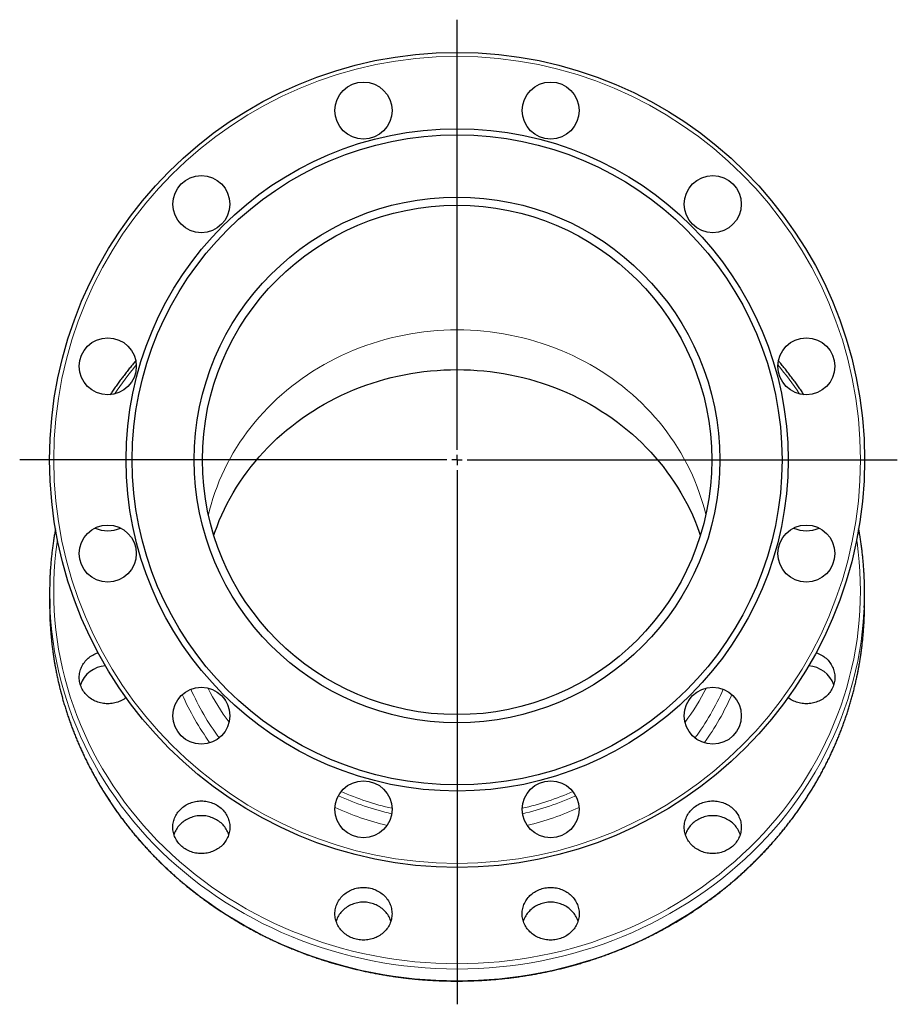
# Model space of a CAD drawing. Header units: millimetres. Extents: x 177 to 1250, y 83 to 1115.
# Tile 5 of 5: x 819 to 1250, y 632 to 1115. Entities that reach past the tile are written whole.
import ezdxf

# ---------------------------------------------------------------- set-up
doc = ezdxf.new("R2010")
doc.units = ezdxf.units.MM
doc.layers.add('FORMAT', color=7, linetype='Continuous')

# ---------------------------------------------------------------- blocks, each defined once
blk = doc.blocks.new('SW_CENTERMARKSYMBOL_0')
at = {"layer": 'FORMAT', "color": 0}
for p, q in [((0, 5), (0, 216.03)), ((-5, 0), (-214.68, 0)), ((0, 0), (-2.5, 0)), ((0, 0), (0, 2.5)), ((0, 0), (0, -2.5)), ((0, 0), (2.5, 0)), ((5, 0), (216.09, 0)), ((0, -5), (0, -267.14))]:
    blk.add_line(p, q, dxfattribs=at)

msp = doc.modelspace()

# ---------------------------------------------------------------- linework, layer by layer
at = {"color": 7, "linetype": 'Continuous', "lineweight": 25}
for p, q in [((834.11, 833.88), (834.11, 828.14)), ((1234.11, 828.14), (1234.11, 833.88))]:
    msp.add_line(p, q, dxfattribs=at)
at = {"color": 8, "linetype": 'Continuous', "lineweight": 18, "flags": 128}
for points in [[(912.03, 872.08), (912.56, 874.21), (913.36, 877.14), (914.25, 880.05), (915.22, 882.94), (916.28, 885.8), (917.41, 888.64), (918.62, 891.45), (919.91, 894.23), (921.28, 896.97), (922.73, 899.68), (924.25, 902.36), (925.85, 905), (927.53, 907.6), (929.27, 910.15), (931.09, 912.67), (932.98, 915.14), (934.94, 917.56), (936.96, 919.93), (939.05, 922.26), (941.21, 924.53), (943.43, 926.75), (945.72, 928.92), (948.06, 931.03), (950.46, 933.08), (952.92, 935.07), (955.44, 937), (958.01, 938.88), (960.63, 940.68), (963.3, 942.43), (966.03, 944.11), (968.79, 945.72), (971.61, 947.27), (974.46, 948.75), (977.36, 950.15), (980.29, 951.49), (983.26, 952.76), (986.27, 953.95), (989.31, 955.07), (992.38, 956.12), (995.48, 957.09), (998.6, 957.98), (1001.75, 958.81), (1004.92, 959.55), (1008.12, 960.22), (1011.33, 960.81), (1014.55, 961.32), (1017.79, 961.75), (1021.04, 962.11), (1024.3, 962.38), (1027.56, 962.58), (1030.83, 962.7), (1034.11, 962.74), (1037.38, 962.7), (1040.65, 962.58), (1043.91, 962.38), (1047.17, 962.11), (1050.42, 961.75), (1053.66, 961.32), (1056.89, 960.81), (1060.09, 960.22), (1063.29, 959.55), (1066.46, 958.81), (1069.61, 957.98), (1072.73, 957.09), (1075.83, 956.12), (1078.9, 955.07), (1081.94, 953.95), (1084.95, 952.76), (1087.92, 951.49), (1090.85, 950.15), (1093.75, 948.75), (1096.61, 947.27), (1099.42, 945.72), (1102.19, 944.11), (1104.91, 942.43), (1107.58, 940.68), (1110.2, 938.88), (1112.77, 937), (1115.29, 935.07), (1117.75, 933.08), (1120.15, 931.03), (1122.49, 928.92), (1124.78, 926.75), (1127, 924.53), (1129.16, 922.26), (1131.25, 919.93), (1133.27, 917.56), (1135.23, 915.14), (1137.12, 912.67), (1138.94, 910.15), (1140.69, 907.6), (1142.36, 905), (1143.96, 902.36), (1145.48, 899.68), (1146.93, 896.97), (1148.3, 894.23), (1149.59, 891.45), (1150.8, 888.64), (1151.94, 885.8), (1152.99, 882.94), (1153.96, 880.05), (1154.85, 877.14), (1155.65, 874.21), (1156.18, 872.08)], [(837.98, 859.76), (837.8, 858.53), (837.19, 853.77), (836.72, 849), (836.38, 844.22), (836.17, 839.44), (836.11, 834.65), (836.17, 829.86), (836.38, 825.08), (836.72, 820.3), (837.19, 815.53), (837.8, 810.77), (838.54, 806.03), (839.42, 801.31), (840.43, 796.62), (841.58, 791.95), (842.85, 787.3), (844.26, 782.7), (845.8, 778.12), (847.46, 773.59), (849.26, 769.09), (851.18, 764.65), (853.22, 760.25), (855.39, 755.9), (857.69, 751.6), (860.1, 747.36), (862.63, 743.19), (865.28, 739.07), (868.05, 735.02), (870.93, 731.04), (873.92, 727.13), (877.02, 723.29), (880.23, 719.53), (883.55, 715.85), (886.96, 712.25), (890.48, 708.73), (894.1, 705.3), (897.81, 701.96), (901.62, 698.71), (905.51, 695.55), (909.5, 692.49), (913.57, 689.52), (917.72, 686.66), (921.96, 683.89), (926.27, 681.23), (930.65, 678.68), (935.11, 676.23), (939.63, 673.89), (944.22, 671.66), (948.86, 669.54), (953.57, 667.54), (958.33, 665.65), (963.15, 663.87), (968.01, 662.21), (972.92, 660.68), (977.87, 659.26), (982.86, 657.96), (987.88, 656.78), (992.94, 655.72), (998.02, 654.79), (1003.13, 653.97), (1008.26, 653.29), (1013.41, 652.72), (1018.57, 652.29), (1023.74, 651.97), (1028.92, 651.78), (1034.11, 651.72), (1039.29, 651.78), (1044.47, 651.97), (1049.64, 652.29), (1054.8, 652.72), (1059.95, 653.29), (1065.08, 653.97), (1070.19, 654.79), (1075.27, 655.72), (1080.33, 656.78), (1085.35, 657.96), (1090.34, 659.26), (1095.29, 660.68), (1100.2, 662.21), (1105.06, 663.87), (1109.88, 665.65), (1114.64, 667.54), (1119.35, 669.54), (1124, 671.66), (1128.58, 673.89), (1133.11, 676.23), (1137.56, 678.68), (1141.94, 681.23), (1146.25, 683.89), (1150.49, 686.66), (1154.64, 689.52), (1158.71, 692.49), (1162.7, 695.55), (1166.59, 698.71), (1170.4, 701.96), (1174.11, 705.3), (1177.73, 708.73), (1181.25, 712.25), (1184.67, 715.85), (1187.98, 719.53), (1191.19, 723.29), (1194.29, 727.13), (1197.28, 731.04), (1200.16, 735.02), (1202.93, 739.07), (1205.58, 743.19), (1208.11, 747.36), (1210.52, 751.6), (1212.82, 755.9), (1214.99, 760.25), (1217.03, 764.65), (1218.95, 769.09), (1220.75, 773.59), (1222.41, 778.12), (1223.95, 782.7), (1225.36, 787.3), (1226.63, 791.95), (1227.78, 796.62), (1228.79, 801.31), (1229.67, 806.03), (1230.41, 810.77), (1231.02, 815.53), (1231.5, 820.3), (1231.83, 825.08), (1232.04, 829.86), (1232.11, 834.65), (1232.04, 839.44), (1231.83, 844.22), (1231.5, 849), (1231.02, 853.77), (1230.41, 858.53), (1230.23, 859.76)], [(1233.95, 826.53), (1233.83, 824.21), (1233.49, 819.39), (1233.01, 814.57), (1232.39, 809.77), (1231.64, 804.98), (1230.76, 800.21), (1229.74, 795.47), (1228.58, 790.75), (1227.29, 786.06), (1225.87, 781.41), (1224.32, 776.79), (1222.63, 772.21), (1220.82, 767.67), (1218.88, 763.17), (1216.81, 758.73), (1214.62, 754.34), (1212.31, 750), (1209.87, 745.72), (1207.31, 741.5), (1204.63, 737.34), (1201.84, 733.25), (1198.93, 729.23), (1195.91, 725.28), (1192.78, 721.4), (1189.53, 717.6), (1186.19, 713.88), (1182.73, 710.25), (1179.18, 706.69), (1175.53, 703.23), (1171.78, 699.85), (1167.93, 696.57), (1164, 693.38), (1159.97, 690.29), (1155.86, 687.29), (1151.66, 684.4), (1147.39, 681.61), (1143.03, 678.92), (1138.61, 676.34), (1134.11, 673.86), (1129.54, 671.5), (1124.9, 669.25), (1120.21, 667.11), (1115.45, 665.08), (1110.64, 663.17), (1105.78, 661.38), (1100.87, 659.71), (1095.91, 658.15), (1090.91, 656.72), (1085.87, 655.41), (1080.79, 654.21), (1075.69, 653.15), (1070.55, 652.2), (1065.39, 651.38), (1060.21, 650.69), (1055.01, 650.12), (1049.8, 649.68), (1044.57, 649.36), (1039.34, 649.17), (1034.11, 649.11), (1028.87, 649.17), (1023.64, 649.36), (1018.41, 649.68), (1013.2, 650.12), (1008, 650.69), (1002.82, 651.38), (997.66, 652.2), (992.52, 653.15), (987.42, 654.21), (982.34, 655.41), (977.3, 656.72), (972.3, 658.15), (967.34, 659.71), (962.43, 661.38), (957.57, 663.17), (952.76, 665.08), (948, 667.11), (943.31, 669.25), (938.67, 671.5), (934.11, 673.86), (929.61, 676.34), (925.18, 678.92), (920.82, 681.61), (916.55, 684.4), (912.35, 687.29), (908.24, 690.29), (904.22, 693.38), (900.28, 696.57), (896.43, 699.85), (892.68, 703.23), (889.03, 706.69), (885.48, 710.25), (882.02, 713.88), (878.68, 717.6), (875.43, 721.4), (872.3, 725.28), (869.28, 729.23), (866.37, 733.25), (863.58, 737.34), (860.9, 741.5), (858.34, 745.72), (855.9, 750), (853.59, 754.34), (851.4, 758.73), (849.33, 763.17), (847.39, 767.67), (845.58, 772.21), (843.89, 776.79), (842.34, 781.41), (840.92, 786.06), (839.63, 790.75), (838.48, 795.47), (837.45, 800.21), (836.57, 804.98), (835.82, 809.77), (835.2, 814.57), (834.72, 819.39), (834.38, 824.21), (834.29, 826.05)], [(834.27, 820.55), (834.38, 818.47), (834.72, 813.65), (835.2, 808.83), (835.82, 804.03), (836.57, 799.24), (837.45, 794.47), (838.48, 789.73), (839.63, 785.01), (840.92, 780.32), (842.34, 775.67), (843.89, 771.05), (845.58, 766.47), (847.39, 761.93), (849.33, 757.43), (851.4, 752.99), (853.59, 748.6), (855.9, 744.26), (858.34, 739.98), (860.9, 735.76), (863.58, 731.6), (866.37, 727.51), (869.28, 723.49), (872.3, 719.54), (875.43, 715.66), (878.68, 711.86), (882.02, 708.14), (885.48, 704.51), (889.03, 700.95), (892.68, 697.49), (896.43, 694.11), (900.28, 690.83), (904.22, 687.64), (908.24, 684.55), (912.35, 681.55), (916.55, 678.66), (920.82, 675.87), (925.18, 673.18), (929.61, 670.6), (934.11, 668.12), (938.67, 665.76), (943.31, 663.51), (948, 661.37), (952.76, 659.34), (957.57, 657.43), (962.43, 655.64), (967.34, 653.97), (972.3, 652.41), (977.3, 650.98), (982.34, 649.66), (987.42, 648.47), (992.52, 647.41), (997.66, 646.46), (1002.82, 645.64), (1008, 644.95), (1013.2, 644.38), (1018.41, 643.94), (1023.64, 643.62), (1028.87, 643.43), (1034.11, 643.37)], [(1034.11, 643.37), (1039.34, 643.43), (1044.57, 643.62), (1049.8, 643.94), (1055.01, 644.38), (1060.21, 644.95), (1065.39, 645.64), (1070.55, 646.46), (1075.69, 647.41), (1080.79, 648.47), (1085.87, 649.66), (1090.91, 650.98), (1095.91, 652.41), (1100.87, 653.97), (1105.78, 655.64), (1110.64, 657.43), (1115.45, 659.34), (1120.21, 661.37), (1124.9, 663.51), (1129.54, 665.76), (1134.11, 668.12), (1138.61, 670.6), (1143.03, 673.18), (1147.39, 675.87), (1151.66, 678.66), (1155.86, 681.55), (1159.97, 684.55), (1164, 687.64), (1167.93, 690.83), (1171.78, 694.11), (1175.53, 697.49), (1179.18, 700.95), (1182.73, 704.51), (1186.19, 708.14), (1189.53, 711.86), (1192.78, 715.66), (1195.91, 719.54), (1198.93, 723.49), (1201.84, 727.51), (1204.63, 731.6), (1207.31, 735.76), (1209.87, 739.98), (1212.31, 744.26), (1214.62, 748.6), (1216.81, 752.99), (1218.88, 757.43), (1220.82, 761.93), (1222.63, 766.47), (1224.32, 771.05), (1225.87, 775.67), (1227.29, 780.32), (1228.58, 785.01), (1229.74, 789.73), (1230.76, 794.47), (1231.64, 799.24), (1232.39, 804.03), (1233.01, 808.83), (1233.49, 813.65), (1233.83, 818.47), (1233.95, 820.81)], [(919.53, 782.17), (920.7, 780.37), (920.99, 779.94)], [(1147.22, 779.94), (1147.51, 780.37), (1148.68, 782.17)]]:
    msp.add_lwpolyline(points, dxfattribs=at)
at = {"color": 7, "linetype": 'Continuous', "lineweight": 25, "flags": 128}
for points in [[(914.71, 861.94), (915.22, 863.45), (916.28, 866.31), (917.41, 869.15), (918.62, 871.96), (919.91, 874.73), (921.28, 877.48), (922.73, 880.19), (924.25, 882.87), (925.85, 885.5), (927.53, 888.1), (929.27, 890.66), (931.09, 893.17), (932.98, 895.64), (934.94, 898.06), (936.96, 900.44), (939.05, 902.76), (941.21, 905.04), (943.43, 907.26), (945.72, 909.42), (948.06, 911.53), (950.46, 913.58), (952.92, 915.58), (955.44, 917.51), (958.01, 919.38), (960.63, 921.19), (963.3, 922.94), (966.03, 924.62), (968.79, 926.23), (971.61, 927.77), (974.46, 929.25), (977.36, 930.66), (980.29, 932), (983.26, 933.26), (986.27, 934.46), (989.31, 935.58), (992.38, 936.62), (995.48, 937.59), (998.6, 938.49), (1001.75, 939.31), (1004.92, 940.06), (1008.12, 940.72), (1011.33, 941.31), (1014.55, 941.83), (1017.79, 942.26), (1021.04, 942.61), (1024.3, 942.89), (1027.56, 943.09), (1030.83, 943.21), (1034.11, 943.25), (1037.38, 943.21), (1040.65, 943.09), (1043.91, 942.89), (1047.17, 942.61), (1050.42, 942.26), (1053.66, 941.83), (1056.89, 941.31), (1060.09, 940.72), (1063.29, 940.06), (1066.46, 939.31), (1069.61, 938.49), (1072.73, 937.59), (1075.83, 936.62), (1078.9, 935.58), (1081.94, 934.46), (1084.95, 933.26), (1087.92, 932), (1090.85, 930.66), (1093.75, 929.25), (1096.61, 927.77), (1099.42, 926.23), (1102.19, 924.62), (1104.91, 922.94), (1107.58, 921.19), (1110.2, 919.38), (1112.77, 917.51), (1115.29, 915.58), (1117.75, 913.58), (1120.15, 911.53), (1122.49, 909.42), (1124.78, 907.26), (1127, 905.04), (1129.16, 902.76), (1131.25, 900.44), (1133.27, 898.06), (1135.23, 895.64), (1137.12, 893.17), (1138.94, 890.66), (1140.69, 888.1), (1142.36, 885.5), (1143.96, 882.87), (1145.48, 880.19), (1146.93, 877.48), (1148.3, 874.73), (1149.59, 871.96), (1150.8, 869.15), (1151.94, 866.31), (1152.99, 863.45), (1153.5, 861.94)], [(834.11, 828.14), (834.17, 823.31), (834.27, 820.55)], [(1233.95, 820.81), (1234.04, 823.31), (1234.11, 828.14)], [(871.65, 782.29), (871.22, 781.98), (870.65, 781.59), (870.06, 781.23), (869.45, 780.9), (868.82, 780.59), (868.17, 780.32), (867.52, 780.08), (866.84, 779.87), (866.16, 779.69), (865.47, 779.54), (864.77, 779.42), (864.07, 779.34), (863.36, 779.29), (862.65, 779.27), (861.94, 779.29), (861.24, 779.34), (860.53, 779.42), (859.84, 779.54), (859.14, 779.69), (858.46, 779.87), (857.79, 780.08), (857.13, 780.32), (856.49, 780.59), (855.86, 780.9), (855.25, 781.23), (854.66, 781.59), (854.08, 781.98), (853.53, 782.39), (853.01, 782.83), (852.51, 783.3), (852.03, 783.78), (851.58, 784.29), (851.16, 784.82), (850.77, 785.37), (850.41, 785.93), (850.08, 786.51), (849.79, 787.11), (849.53, 787.71), (849.3, 788.33), (849.1, 788.96), (848.94, 789.6), (848.82, 790.25), (848.73, 790.9), (848.67, 791.55), (848.65, 792.21), (848.67, 792.86), (848.73, 793.52), (848.82, 794.17), (848.94, 794.81), (849.1, 795.45), (849.3, 796.08), (849.53, 796.7), (849.79, 797.31), (850.08, 797.9), (850.41, 798.48), (850.77, 799.05), (851.16, 799.6), (851.58, 800.12), (852.03, 800.63), (852.51, 801.12), (853.01, 801.58), (853.53, 802.02), (854.08, 802.44), (854.66, 802.82), (855.25, 803.18), (855.86, 803.52), (856.49, 803.82), (857.13, 804.09), (857.79, 804.34), (857.88, 804.37)], [(1210.33, 804.37), (1210.42, 804.34), (1211.08, 804.09), (1211.72, 803.82), (1212.35, 803.52), (1212.96, 803.18), (1213.56, 802.82), (1214.13, 802.44), (1214.68, 802.02), (1215.2, 801.58), (1215.7, 801.12), (1216.18, 800.63), (1216.63, 800.12), (1217.05, 799.6), (1217.44, 799.05), (1217.8, 798.48), (1218.13, 797.9), (1218.42, 797.31), (1218.69, 796.7), (1218.92, 796.08), (1219.11, 795.45), (1219.27, 794.81), (1219.4, 794.17), (1219.49, 793.52), (1219.54, 792.86), (1219.56, 792.21), (1219.54, 791.55), (1219.49, 790.9), (1219.4, 790.25), (1219.27, 789.6), (1219.11, 788.96), (1218.92, 788.33), (1218.69, 787.71), (1218.42, 787.11), (1218.13, 786.51), (1217.8, 785.93), (1217.44, 785.37), (1217.05, 784.82), (1216.63, 784.29), (1216.18, 783.78), (1215.7, 783.3), (1215.2, 782.83), (1214.68, 782.39), (1214.13, 781.98), (1213.56, 781.59), (1212.96, 781.23), (1212.35, 780.9), (1211.72, 780.59), (1211.08, 780.32), (1210.42, 780.08), (1209.75, 779.87), (1209.07, 779.69), (1208.38, 779.54), (1207.68, 779.42), (1206.97, 779.34), (1206.27, 779.29), (1205.56, 779.27), (1204.85, 779.29), (1204.14, 779.34), (1203.44, 779.42), (1202.74, 779.54), (1202.05, 779.69), (1201.37, 779.87), (1200.7, 780.08), (1200.04, 780.32), (1199.39, 780.59), (1198.76, 780.9), (1198.15, 781.23), (1197.56, 781.59), (1196.99, 781.98), (1196.57, 782.29)], [(908.59, 731.63), (909.3, 731.61), (910.01, 731.56), (910.71, 731.48), (911.41, 731.36), (912.1, 731.21), (912.79, 731.03), (913.46, 730.82), (914.12, 730.58), (914.76, 730.31), (915.39, 730), (916, 729.67), (916.59, 729.31), (917.16, 728.92), (917.71, 728.51), (918.24, 728.07), (918.74, 727.6), (919.22, 727.12), (919.67, 726.61), (920.08, 726.08), (920.48, 725.53), (920.84, 724.97), (921.16, 724.39), (921.46, 723.79), (921.72, 723.18), (921.95, 722.56), (922.15, 721.93), (922.31, 721.3), (922.43, 720.65), (922.52, 720), (922.58, 719.35), (922.59, 718.69), (922.58, 718.04), (922.52, 717.38), (922.43, 716.73), (922.31, 716.09), (922.15, 715.45), (921.95, 714.82), (921.72, 714.2), (921.46, 713.59), (921.16, 713), (920.84, 712.42), (920.48, 711.85), (920.08, 711.3), (919.67, 710.78), (919.22, 710.27), (918.74, 709.78), (918.24, 709.32), (917.71, 708.88), (917.16, 708.46), (916.59, 708.08), (916, 707.72), (915.39, 707.38), (914.76, 707.08), (914.12, 706.81), (913.46, 706.56), (912.79, 706.35), (912.1, 706.17), (911.41, 706.02), (910.71, 705.91), (910.01, 705.82), (909.3, 705.78), (908.59, 705.76), (907.89, 705.78), (907.18, 705.82), (906.47, 705.91), (905.78, 706.02), (905.09, 706.17), (904.4, 706.35), (903.73, 706.56), (903.07, 706.81), (902.43, 707.08), (901.8, 707.38), (901.19, 707.72), (900.6, 708.08), (900.02, 708.46), (899.47, 708.88), (898.95, 709.32), (898.45, 709.78), (897.97, 710.27), (897.52, 710.78), (897.1, 711.3), (896.71, 711.85), (896.35, 712.42), (896.02, 713), (895.73, 713.59), (895.47, 714.2), (895.24, 714.82), (895.04, 715.45), (894.88, 716.09), (894.76, 716.73), (894.67, 717.38), (894.61, 718.04), (894.59, 718.69), (894.61, 719.35), (894.67, 720), (894.76, 720.65), (894.88, 721.3), (895.04, 721.93), (895.24, 722.56), (895.47, 723.18), (895.73, 723.79), (896.02, 724.39), (896.35, 724.97), (896.71, 725.53), (897.1, 726.08), (897.52, 726.61), (897.97, 727.12), (898.45, 727.6), (898.95, 728.07), (899.47, 728.51), (900.02, 728.92), (900.6, 729.31), (901.19, 729.67), (901.8, 730), (902.43, 730.31), (903.07, 730.58), (903.73, 730.82), (904.4, 731.03), (905.09, 731.21), (905.78, 731.36), (906.47, 731.48), (907.18, 731.56), (907.89, 731.61), (908.59, 731.63)], [(1159.62, 731.63), (1160.33, 731.61), (1161.03, 731.56), (1161.74, 731.48), (1162.44, 731.36), (1163.13, 731.21), (1163.81, 731.03), (1164.48, 730.82), (1165.14, 730.58), (1165.78, 730.31), (1166.41, 730), (1167.02, 729.67), (1167.61, 729.31), (1168.19, 728.92), (1168.74, 728.51), (1169.26, 728.07), (1169.76, 727.6), (1170.24, 727.12), (1170.69, 726.61), (1171.11, 726.08), (1171.5, 725.53), (1171.86, 724.97), (1172.19, 724.39), (1172.48, 723.79), (1172.75, 723.18), (1172.98, 722.56), (1173.17, 721.93), (1173.33, 721.3), (1173.46, 720.65), (1173.55, 720), (1173.6, 719.35), (1173.62, 718.69), (1173.6, 718.04), (1173.55, 717.38), (1173.46, 716.73), (1173.33, 716.09), (1173.17, 715.45), (1172.98, 714.82), (1172.75, 714.2), (1172.48, 713.59), (1172.19, 713), (1171.86, 712.42), (1171.5, 711.85), (1171.11, 711.3), (1170.69, 710.78), (1170.24, 710.27), (1169.76, 709.78), (1169.26, 709.32), (1168.74, 708.88), (1168.19, 708.46), (1167.61, 708.08), (1167.02, 707.72), (1166.41, 707.38), (1165.78, 707.08), (1165.14, 706.81), (1164.48, 706.56), (1163.81, 706.35), (1163.13, 706.17), (1162.44, 706.02), (1161.74, 705.91), (1161.03, 705.82), (1160.33, 705.78), (1159.62, 705.76), (1158.91, 705.78), (1158.2, 705.82), (1157.5, 705.91), (1156.8, 706.02), (1156.11, 706.17), (1155.43, 706.35), (1154.75, 706.56), (1154.1, 706.81), (1153.45, 707.08), (1152.82, 707.38), (1152.21, 707.72), (1151.62, 708.08), (1151.05, 708.46), (1150.5, 708.88), (1149.97, 709.32), (1149.47, 709.78), (1148.99, 710.27), (1148.55, 710.78), (1148.13, 711.3), (1147.74, 711.85), (1147.38, 712.42), (1147.05, 713), (1146.75, 713.59), (1146.49, 714.2), (1146.26, 714.82), (1146.06, 715.45), (1145.9, 716.09), (1145.78, 716.73), (1145.69, 717.38), (1145.64, 718.04), (1145.62, 718.69), (1145.64, 719.35), (1145.69, 720), (1145.78, 720.65), (1145.9, 721.3), (1146.06, 721.93), (1146.26, 722.56), (1146.49, 723.18), (1146.75, 723.79), (1147.05, 724.39), (1147.38, 724.97), (1147.74, 725.53), (1148.13, 726.08), (1148.55, 726.61), (1148.99, 727.12), (1149.47, 727.6), (1149.97, 728.07), (1150.5, 728.51), (1151.05, 728.92), (1151.62, 729.31), (1152.21, 729.67), (1152.82, 730), (1153.45, 730.31), (1154.1, 730.58), (1154.75, 730.82), (1155.43, 731.03), (1156.11, 731.21), (1156.8, 731.36), (1157.5, 731.48), (1158.2, 731.56), (1158.91, 731.61), (1159.62, 731.63)], [(922.03, 715.06), (921.95, 715.29), (921.72, 715.91), (921.46, 716.52), (921.16, 717.12), (920.84, 717.7), (920.48, 718.26), (920.08, 718.81), (919.67, 719.34), (919.22, 719.85), (918.74, 720.33), (918.24, 720.8), (917.71, 721.24), (917.16, 721.65), (916.59, 722.04), (916, 722.4), (915.39, 722.73), (914.76, 723.03), (914.12, 723.31), (913.46, 723.55), (912.79, 723.76), (912.1, 723.94), (911.41, 724.09), (910.71, 724.21), (910.01, 724.29), (909.3, 724.34), (908.59, 724.36), (907.89, 724.34), (907.18, 724.29), (906.47, 724.21), (905.78, 724.09), (905.09, 723.94), (904.4, 723.76), (903.73, 723.55), (903.07, 723.31), (902.43, 723.03), (901.8, 722.73), (901.19, 722.4), (900.6, 722.04), (900.02, 721.65), (899.47, 721.24), (898.95, 720.8), (898.45, 720.33), (897.97, 719.85), (897.52, 719.34), (897.1, 718.81), (896.71, 718.26), (896.35, 717.7), (896.02, 717.12), (895.73, 716.52), (895.47, 715.91), (895.24, 715.29), (895.16, 715.06)], [(1173.05, 715.06), (1172.98, 715.29), (1172.75, 715.91), (1172.48, 716.52), (1172.19, 717.12), (1171.86, 717.7), (1171.5, 718.26), (1171.11, 718.81), (1170.69, 719.34), (1170.24, 719.85), (1169.76, 720.33), (1169.26, 720.8), (1168.74, 721.24), (1168.19, 721.65), (1167.61, 722.04), (1167.02, 722.4), (1166.41, 722.73), (1165.78, 723.03), (1165.14, 723.31), (1164.48, 723.55), (1163.81, 723.76), (1163.13, 723.94), (1162.44, 724.09), (1161.74, 724.21), (1161.03, 724.29), (1160.33, 724.34), (1159.62, 724.36), (1158.91, 724.34), (1158.2, 724.29), (1157.5, 724.21), (1156.8, 724.09), (1156.11, 723.94), (1155.43, 723.76), (1154.75, 723.55), (1154.1, 723.31), (1153.45, 723.03), (1152.82, 722.73), (1152.21, 722.4), (1151.62, 722.04), (1151.05, 721.65), (1150.5, 721.24), (1149.97, 720.8), (1149.47, 720.33), (1148.99, 719.85), (1148.55, 719.34), (1148.13, 718.81), (1147.74, 718.26), (1147.38, 717.7), (1147.05, 717.12), (1146.75, 716.52), (1146.49, 715.91), (1146.26, 715.29), (1146.18, 715.06)], [(988.17, 689.18), (988.87, 689.17), (989.58, 689.12), (990.29, 689.03), (990.98, 688.92), (991.67, 688.77), (992.36, 688.59), (993.03, 688.38), (993.69, 688.14), (994.33, 687.86), (994.96, 687.56), (995.57, 687.23), (996.16, 686.87), (996.73, 686.48), (997.28, 686.06), (997.81, 685.62), (998.31, 685.16), (998.79, 684.67), (999.24, 684.17), (999.66, 683.64), (1000.05, 683.09), (1000.41, 682.53), (1000.73, 681.95), (1001.03, 681.35), (1001.29, 680.74), (1001.52, 680.12), (1001.72, 679.49), (1001.88, 678.85), (1002, 678.21), (1002.09, 677.56), (1002.15, 676.9), (1002.17, 676.25), (1002.15, 675.59), (1002.09, 674.94), (1002, 674.29), (1001.88, 673.65), (1001.72, 673.01), (1001.52, 672.38), (1001.29, 671.76), (1001.03, 671.15), (1000.73, 670.55), (1000.41, 669.97), (1000.05, 669.41), (999.66, 668.86), (999.24, 668.33), (998.79, 667.82), (998.31, 667.34), (997.81, 666.87), (997.28, 666.44), (996.73, 666.02), (996.16, 665.63), (995.57, 665.27), (994.96, 664.94), (994.33, 664.64), (993.69, 664.36), (993.03, 664.12), (992.36, 663.91), (991.67, 663.73), (990.98, 663.58), (990.29, 663.46), (989.58, 663.38), (988.87, 663.33), (988.17, 663.32), (987.46, 663.33), (986.75, 663.38), (986.05, 663.46), (985.35, 663.58), (984.66, 663.73), (983.97, 663.91), (983.3, 664.12), (982.64, 664.36), (982, 664.64), (981.37, 664.94), (980.76, 665.27), (980.17, 665.63), (979.6, 666.02), (979.05, 666.44), (978.52, 666.87), (978.02, 667.34), (977.54, 667.82), (977.09, 668.33), (976.67, 668.86), (976.28, 669.41), (975.92, 669.97), (975.6, 670.55), (975.3, 671.15), (975.04, 671.76), (974.81, 672.38), (974.61, 673.01), (974.45, 673.65), (974.33, 674.29), (974.24, 674.94), (974.18, 675.59), (974.17, 676.25), (974.18, 676.9), (974.24, 677.56), (974.33, 678.21), (974.45, 678.85), (974.61, 679.49), (974.81, 680.12), (975.04, 680.74), (975.3, 681.35), (975.6, 681.95), (975.92, 682.53), (976.28, 683.09), (976.67, 683.64), (977.09, 684.17), (977.54, 684.67), (978.02, 685.16), (978.52, 685.62), (979.05, 686.06), (979.6, 686.48), (980.17, 686.87), (980.76, 687.23), (981.37, 687.56), (982, 687.86), (982.64, 688.14), (983.3, 688.38), (983.97, 688.59), (984.66, 688.77), (985.35, 688.92), (986.05, 689.03), (986.75, 689.12), (987.46, 689.17), (988.17, 689.18)], [(1080.05, 689.18), (1080.76, 689.17), (1081.46, 689.12), (1082.17, 689.03), (1082.86, 688.92), (1083.56, 688.77), (1084.24, 688.59), (1084.91, 688.38), (1085.57, 688.14), (1086.21, 687.86), (1086.84, 687.56), (1087.45, 687.23), (1088.04, 686.87), (1088.62, 686.48), (1089.17, 686.06), (1089.69, 685.62), (1090.19, 685.16), (1090.67, 684.67), (1091.12, 684.17), (1091.54, 683.64), (1091.93, 683.09), (1092.29, 682.53), (1092.62, 681.95), (1092.91, 681.35), (1093.17, 680.74), (1093.4, 680.12), (1093.6, 679.49), (1093.76, 678.85), (1093.88, 678.21), (1093.97, 677.56), (1094.03, 676.9), (1094.05, 676.25), (1094.03, 675.59), (1093.97, 674.94), (1093.88, 674.29), (1093.76, 673.65), (1093.6, 673.01), (1093.4, 672.38), (1093.17, 671.76), (1092.91, 671.15), (1092.62, 670.55), (1092.29, 669.97), (1091.93, 669.41), (1091.54, 668.86), (1091.12, 668.33), (1090.67, 667.82), (1090.19, 667.34), (1089.69, 666.87), (1089.17, 666.44), (1088.62, 666.02), (1088.04, 665.63), (1087.45, 665.27), (1086.84, 664.94), (1086.21, 664.64), (1085.57, 664.36), (1084.91, 664.12), (1084.24, 663.91), (1083.56, 663.73), (1082.86, 663.58), (1082.17, 663.46), (1081.46, 663.38), (1080.76, 663.33), (1080.05, 663.32), (1079.34, 663.33), (1078.63, 663.38), (1077.93, 663.46), (1077.23, 663.58), (1076.54, 663.73), (1075.85, 663.91), (1075.18, 664.12), (1074.53, 664.36), (1073.88, 664.64), (1073.25, 664.94), (1072.64, 665.27), (1072.05, 665.63), (1071.48, 666.02), (1070.93, 666.44), (1070.4, 666.87), (1069.9, 667.34), (1069.42, 667.82), (1068.98, 668.33), (1068.56, 668.86), (1068.17, 669.41), (1067.81, 669.97), (1067.48, 670.55), (1067.18, 671.15), (1066.92, 671.76), (1066.69, 672.38), (1066.49, 673.01), (1066.33, 673.65), (1066.21, 674.29), (1066.12, 674.94), (1066.06, 675.59), (1066.05, 676.25), (1066.06, 676.9), (1066.12, 677.56), (1066.21, 678.21), (1066.33, 678.85), (1066.49, 679.49), (1066.69, 680.12), (1066.92, 680.74), (1067.18, 681.35), (1067.48, 681.95), (1067.81, 682.53), (1068.17, 683.09), (1068.56, 683.64), (1068.98, 684.17), (1069.42, 684.67), (1069.9, 685.16), (1070.4, 685.62), (1070.93, 686.06), (1071.48, 686.48), (1072.05, 686.87), (1072.64, 687.23), (1073.25, 687.56), (1073.88, 687.86), (1074.53, 688.14), (1075.18, 688.38), (1075.85, 688.59), (1076.54, 688.77), (1077.23, 688.92), (1077.93, 689.03), (1078.63, 689.12), (1079.34, 689.17), (1080.05, 689.18)], [(1001.6, 672.61), (1001.52, 672.85), (1001.29, 673.47), (1001.03, 674.08), (1000.73, 674.67), (1000.41, 675.26), (1000.05, 675.82), (999.66, 676.37), (999.24, 676.9), (998.79, 677.4), (998.31, 677.89), (997.81, 678.35), (997.28, 678.79), (996.73, 679.21), (996.16, 679.59), (995.57, 679.96), (994.96, 680.29), (994.33, 680.59), (993.69, 680.86), (993.03, 681.11), (992.36, 681.32), (991.67, 681.5), (990.98, 681.65), (990.29, 681.76), (989.58, 681.85), (988.87, 681.9), (988.17, 681.91), (987.46, 681.9), (986.75, 681.85), (986.05, 681.76), (985.35, 681.65), (984.66, 681.5), (983.97, 681.32), (983.3, 681.11), (982.64, 680.86), (982, 680.59), (981.37, 680.29), (980.76, 679.96), (980.17, 679.59), (979.6, 679.21), (979.05, 678.79), (978.52, 678.35), (978.02, 677.89), (977.54, 677.4), (977.09, 676.9), (976.67, 676.37), (976.28, 675.82), (975.92, 675.26), (975.6, 674.67), (975.3, 674.08), (975.04, 673.47), (974.81, 672.85), (974.73, 672.61)], [(1093.48, 672.61), (1093.4, 672.85), (1093.17, 673.47), (1092.91, 674.08), (1092.62, 674.67), (1092.29, 675.26), (1091.93, 675.82), (1091.54, 676.37), (1091.12, 676.9), (1090.67, 677.4), (1090.19, 677.89), (1089.69, 678.35), (1089.17, 678.79), (1088.62, 679.21), (1088.04, 679.59), (1087.45, 679.96), (1086.84, 680.29), (1086.21, 680.59), (1085.57, 680.86), (1084.91, 681.11), (1084.24, 681.32), (1083.56, 681.5), (1082.86, 681.65), (1082.17, 681.76), (1081.46, 681.85), (1080.76, 681.9), (1080.05, 681.91), (1079.34, 681.9), (1078.63, 681.85), (1077.93, 681.76), (1077.23, 681.65), (1076.54, 681.5), (1075.85, 681.32), (1075.18, 681.11), (1074.53, 680.86), (1073.88, 680.59), (1073.25, 680.29), (1072.64, 679.96), (1072.05, 679.59), (1071.48, 679.21), (1070.93, 678.79), (1070.4, 678.35), (1069.9, 677.89), (1069.42, 677.4), (1068.98, 676.9), (1068.56, 676.37), (1068.17, 675.82), (1067.81, 675.26), (1067.48, 674.67), (1067.18, 674.08), (1066.92, 673.47), (1066.69, 672.85), (1066.61, 672.61)]]:
    msp.add_lwpolyline(points, dxfattribs=at)
at = {"color": 7, "linetype": 'Continuous', "lineweight": 25}
for centre, radius in [((1034.11, 898.94), 200), ((988.17, 1070.39), 14), ((1080.05, 1070.39), 14), ((1034.11, 898.94), 162.5), ((1034.11, 898.94), 159.5), ((908.59, 1024.45), 14), ((1159.62, 1024.45), 14), ((1034.11, 898.94), 129), ((1034.11, 898.94), 125), ((862.65, 944.88), 14), ((1205.56, 944.88), 14), ((862.65, 853), 14), ((1205.56, 853), 14), ((908.59, 773.43), 14), ((1159.62, 773.43), 14), ((988.17, 727.49), 14), ((1080.05, 727.49), 14)]:
    msp.add_circle(centre, radius, dxfattribs=at)
at = {"color": 8, "linetype": 'Continuous', "lineweight": 18}
msp.add_circle((1034.11, 898.94), 198, dxfattribs=at)
for centre, radius, start, end in [((1017.93, 828.93), 183.2, 140.4643, 146.0334), ((1050.28, 828.93), 183.2, 33.9666, 39.5357), ((1019.38, 836.97), 131.4, 203.8573, 215.8095), ((1019.99, 838.08), 127.48, 203.8931, 216.3644), ((1021.01, 843.04), 122.76, 207.1246, 216.4059), ((1047.01, 843.16), 122.98, 323.6026, 332.8668), ((1048.29, 838.04), 127.4, 323.6318, 336.1106), ((1048.76, 837), 131.48, 324.1941, 336.1392), ((1033.39, 864.83), 140.37, 246.4054, 257.1453), ((1034.82, 864.83), 140.37, 282.8547, 293.5946), ((1033.34, 862), 140.22, 245.7865, 257.0829), ((1034.89, 861.94), 140.16, 282.9147, 294.2159), ((1033.27, 858.09), 142.51, 245.5111, 256.385), ((1034.92, 858.15), 142.57, 283.6173, 294.4866)]:
    msp.add_arc(centre, radius, start, end, dxfattribs=at)
at = {"color": 7, "linetype": 'Continuous', "lineweight": 25}
for centre, radius, start, end in [((862.65, 879.17), 15.01, 245.3652, 294.6348), ((1205.56, 879.17), 15.01, 245.3652, 294.6348), ((1004.83, 833.88), 170.73, 177.4598, 182.6288), ((1063.38, 833.88), 170.73, 357.5324, 2.4747), ((862.24, 784.07), 13.78, 92.8927, 160.917), ((1205.96, 784.05), 13.8, 19.1243, 87.066)]:
    msp.add_arc(centre, radius, start, end, dxfattribs=at)
for points, knots in [([(876.38, 947.59), (875.96, 947.09), (875.02, 945.97), (873.59, 944.21), (872.09, 942.33), (870.62, 940.42), (869.17, 938.5), (867.75, 936.56), (866.36, 934.6), (865.06, 932.73), (864.25, 931.51), (863.87, 930.95)], [0, 0, 0, 0, 0.094104, 0.209653, 0.3252, 0.440745, 0.556289, 0.67183, 0.78737, 0.902908, 1, 1, 1, 1]), ([(1204.34, 930.95), (1203.93, 931.56), (1203.08, 932.83), (1201.74, 934.75), (1200.35, 936.71), (1198.93, 938.65), (1197.48, 940.57), (1196, 942.47), (1194.5, 944.36), (1193.11, 946.06), (1192.22, 947.13), (1191.84, 947.58)], [0, 0, 0, 0, 0.106393, 0.221976, 0.337561, 0.453148, 0.568737, 0.684328, 0.79992, 0.915515, 1, 1, 1, 1]), ([(836.99, 865.18), (836.86, 864.44), (836.58, 862.93), (836.21, 860.65), (835.85, 858.33), (835.54, 856), (835.25, 853.68), (834.99, 851.34), (834.77, 849.01), (834.58, 846.68), (834.42, 844.34), (834.32, 842.6), (834.28, 841.64), (834.28, 841.46)], [0, 0, 0, 0, 0.09418, 0.19234, 0.2905, 0.388658, 0.486817, 0.584974, 0.683132, 0.781288, 0.879445, 0.977601, 1, 1, 1, 1]), ([(1233.94, 841.27), (1233.93, 841.57), (1233.89, 842.66), (1233.78, 844.52), (1233.62, 846.86), (1233.42, 849.2), (1233.2, 851.53), (1232.94, 853.86), (1232.65, 856.19), (1232.33, 858.51), (1231.98, 860.83), (1231.61, 863.05), (1231.35, 864.49), (1231.22, 865.17)], [0, 0, 0, 0, 0.0380994, 0.1355112, 0.232923, 0.3303352, 0.4277476, 0.5251603, 0.6225735, 0.7199871, 0.8174013, 0.914816, 1, 1, 1, 1]), ([(834.28, 820.54), (834.29, 820.31), (834.33, 819.3), (834.43, 817.51), (834.59, 815.17), (834.79, 812.83), (835.01, 810.5), (835.27, 808.17), (835.56, 805.84), (835.88, 803.52), (836.23, 801.2), (836.62, 798.88), (837.04, 796.57), (837.48, 794.27), (837.96, 791.97), (838.48, 789.67), (839.02, 787.39), (839.59, 785.1), (840.2, 782.83), (840.83, 780.56), (841.5, 778.3), (842.2, 776.05), (842.93, 773.81), (843.69, 771.57), (844.48, 769.35), (845.3, 767.13), (846.15, 764.92), (847.03, 762.73), (847.94, 760.54), (848.88, 758.37), (849.85, 756.2), (850.85, 754.05), (851.88, 751.91), (852.94, 749.78), (854.03, 747.67), (855.15, 745.57), (856.29, 743.48), (857.47, 741.4), (858.67, 739.34), (859.9, 737.29), (861.16, 735.26), (862.44, 733.24), (863.76, 731.24), (865.1, 729.25), (866.47, 727.28), (867.86, 725.32), (869.29, 723.38), (870.73, 721.46), (872.21, 719.56), (873.71, 717.67), (875.24, 715.8), (876.79, 713.95), (878.36, 712.11), (879.97, 710.3), (881.59, 708.5), (883.24, 706.73), (884.92, 704.97), (886.62, 703.23), (888.34, 701.51), (890.09, 699.82), (891.86, 698.14), (893.65, 696.48), (895.47, 694.85), (897.3, 693.24), (899.16, 691.64), (901.04, 690.07), (902.95, 688.53), (904.87, 687), (906.81, 685.5), (908.78, 684.02), (910.76, 682.56), (912.77, 681.13), (914.79, 679.72), (916.83, 678.33), (918.9, 676.97), (920.98, 675.64), (923.08, 674.32), (925.19, 673.03), (927.33, 671.77), (929.48, 670.53), (931.65, 669.32), (933.83, 668.13), (936.03, 666.97), (938.25, 665.84), (940.48, 664.73), (942.72, 663.64), (944.99, 662.58), (947.26, 661.55), (949.55, 660.55), (951.85, 659.57), (954.17, 658.62), (956.5, 657.7), (958.84, 656.81), (961.19, 655.94), (963.56, 655.1), (965.94, 654.28), (968.32, 653.5), (970.72, 652.74), (973.13, 652.01), (975.55, 651.31), (977.98, 650.64), (980.41, 650), (982.86, 649.39), (985.31, 648.8), (987.77, 648.24), (990.24, 647.71), (992.72, 647.21), (995.2, 646.74), (997.69, 646.3), (1000.18, 645.89), (1002.68, 645.51), (1005.19, 645.15), (1007.7, 644.83), (1010.21, 644.54), (1012.73, 644.27), (1015.25, 644.04), (1017.77, 643.83), (1020.3, 643.65), (1022.83, 643.51), (1025.36, 643.39), (1027.89, 643.3), (1030.42, 643.24), (1032.5, 643.22), (1033.72, 643.22), (1034.11, 643.22)], [0, 0, 0, 0, 0.0024584, 0.0107346, 0.0190108, 0.027287, 0.0355633, 0.0438395, 0.0521158, 0.0603922, 0.0686686, 0.076945, 0.0852215, 0.093498, 0.1017746, 0.1100513, 0.1183281, 0.1266049, 0.1348818, 0.1431588, 0.1514359, 0.159713, 0.1679903, 0.1762676, 0.1845451, 0.1928227, 0.2011003, 0.2093781, 0.217656, 0.225934, 0.2342121, 0.2424903, 0.2507687, 0.2590472, 0.2673258, 0.2756045, 0.2838834, 0.2921624, 0.3004415, 0.3087207, 0.3170001, 0.3252796, 0.3335592, 0.341839, 0.3501189, 0.3583989, 0.3666791, 0.3749594, 0.3832398, 0.3915204, 0.3998011, 0.4080819, 0.4163629, 0.4246439, 0.4329251, 0.4412065, 0.4494879, 0.4577695, 0.4660512, 0.474333, 0.482615, 0.490897, 0.4991792, 0.5074615, 0.5157439, 0.5240264, 0.532309, 0.5405917, 0.5488746, 0.5571575, 0.5654405, 0.5737237, 0.5820069, 0.5902902, 0.5985737, 0.6068572, 0.6151408, 0.6234245, 0.6317082, 0.6399921, 0.648276, 0.6565601, 0.6648442, 0.6731283, 0.6814126, 0.6896969, 0.6979813, 0.7062657, 0.7145502, 0.7228348, 0.7311194, 0.7394041, 0.7476889, 0.7559737, 0.7642585, 0.7725434, 0.7808284, 0.7891134, 0.7973984, 0.8056835, 0.8139686, 0.8222538, 0.830539, 0.8388243, 0.8471096, 0.8553949, 0.8636802, 0.8719656, 0.880251, 0.8885364, 0.8968219, 0.9051073, 0.9133928, 0.9216783, 0.9299639, 0.9382494, 0.946535, 0.9548206, 0.9631062, 0.9713918, 0.9796774, 0.987963, 0.9962486, 1, 1, 1, 1]), ([(1034.11, 643.22), (1034.55, 643.22), (1035.84, 643.22), (1037.98, 643.25), (1040.51, 643.31), (1043.04, 643.4), (1045.57, 643.52), (1048.1, 643.66), (1050.63, 643.84), (1053.15, 644.05), (1055.67, 644.29), (1058.19, 644.56), (1060.71, 644.85), (1063.21, 645.18), (1065.72, 645.54), (1068.22, 645.92), (1070.71, 646.34), (1073.2, 646.78), (1075.68, 647.25), (1078.16, 647.75), (1080.63, 648.28), (1083.09, 648.84), (1085.54, 649.43), (1087.98, 650.05), (1090.42, 650.69), (1092.85, 651.37), (1095.26, 652.07), (1097.67, 652.8), (1100.07, 653.56), (1102.46, 654.35), (1104.83, 655.16), (1107.2, 656), (1109.55, 656.87), (1111.89, 657.77), (1114.22, 658.69), (1116.53, 659.65), (1118.84, 660.63), (1121.12, 661.63), (1123.4, 662.66), (1125.66, 663.72), (1127.9, 664.81), (1130.13, 665.92), (1132.35, 667.06), (1134.55, 668.22), (1136.73, 669.41), (1138.9, 670.63), (1141.05, 671.87), (1143.18, 673.13), (1145.3, 674.42), (1147.39, 675.74), (1149.47, 677.08), (1151.53, 678.44), (1153.58, 679.83), (1155.6, 681.24), (1157.6, 682.67), (1159.58, 684.13), (1161.55, 685.61), (1163.49, 687.12), (1165.41, 688.65), (1167.31, 690.19), (1169.19, 691.77), (1171.05, 693.36), (1172.89, 694.97), (1174.7, 696.61), (1176.49, 698.27), (1178.26, 699.95), (1180, 701.65), (1181.72, 703.36), (1183.42, 705.1), (1185.1, 706.86), (1186.75, 708.64), (1188.37, 710.44), (1189.97, 712.25), (1191.55, 714.09), (1193.1, 715.94), (1194.62, 717.81), (1196.12, 719.7), (1197.59, 721.61), (1199.04, 723.53), (1200.46, 725.47), (1201.85, 727.43), (1203.22, 729.4), (1204.56, 731.39), (1205.87, 733.4), (1207.15, 735.42), (1208.41, 737.45), (1209.64, 739.5), (1210.84, 741.56), (1212.01, 743.64), (1213.15, 745.73), (1214.27, 747.83), (1215.35, 749.95), (1216.41, 752.08), (1217.44, 754.22), (1218.44, 756.37), (1219.4, 758.54), (1220.34, 760.71), (1221.25, 762.9), (1222.13, 765.1), (1222.98, 767.31), (1223.8, 769.52), (1224.58, 771.75), (1225.34, 773.98), (1226.07, 776.23), (1226.76, 778.48), (1227.43, 780.74), (1228.06, 783.01), (1228.67, 785.28), (1229.24, 787.57), (1229.78, 789.86), (1230.29, 792.15), (1230.76, 794.45), (1231.21, 796.76), (1231.62, 799.07), (1232.01, 801.38), (1232.36, 803.7), (1232.68, 806.03), (1232.96, 808.35), (1233.22, 810.68), (1233.44, 813.02), (1233.63, 815.35), (1233.79, 817.69), (1233.89, 819.51), (1233.93, 820.54), (1233.94, 820.79)], [0, 0, 0, 0, 0.004374, 0.012652, 0.02093, 0.029209, 0.037487, 0.045765, 0.054043, 0.062321, 0.070599, 0.078878, 0.087156, 0.095434, 0.103712, 0.11199, 0.120268, 0.128546, 0.136824, 0.145102, 0.15338, 0.161658, 0.169936, 0.178214, 0.186492, 0.19477, 0.203048, 0.211325, 0.219603, 0.227881, 0.236158, 0.244436, 0.252713, 0.260991, 0.269268, 0.277546, 0.285823, 0.294101, 0.302378, 0.310655, 0.318932, 0.327209, 0.335486, 0.343763, 0.35204, 0.360317, 0.368593, 0.37687, 0.385146, 0.393423, 0.401699, 0.409976, 0.418252, 0.426528, 0.434804, 0.44308, 0.451356, 0.459631, 0.467907, 0.476183, 0.484458, 0.492733, 0.501009, 0.509284, 0.517559, 0.525834, 0.534108, 0.542383, 0.550658, 0.558932, 0.567206, 0.57548, 0.583754, 0.592028, 0.600302, 0.608576, 0.616849, 0.625123, 0.633396, 0.641669, 0.649942, 0.658215, 0.666488, 0.67476, 0.683033, 0.691305, 0.699577, 0.707849, 0.716121, 0.724393, 0.732665, 0.740936, 0.749208, 0.757479, 0.76575, 0.774021, 0.782292, 0.790563, 0.798834, 0.807104, 0.815375, 0.823645, 0.831915, 0.840185, 0.848455, 0.856725, 0.864995, 0.873265, 0.881534, 0.889804, 0.898073, 0.906343, 0.914612, 0.922881, 0.93115, 0.939419, 0.947688, 0.955957, 0.964226, 0.972495, 0.980764, 0.989033, 0.997302, 1, 1, 1, 1])]:
    msp.add_open_spline(points, degree=3, knots=knots, dxfattribs=at)

# ---------------------------------------------------------------- block references
at = {"layer": 'FORMAT'}
msp.add_blockref('SW_CENTERMARKSYMBOL_0', (1034.11, 898.94), dxfattribs=at)

doc.saveas('drawing.dxf')
